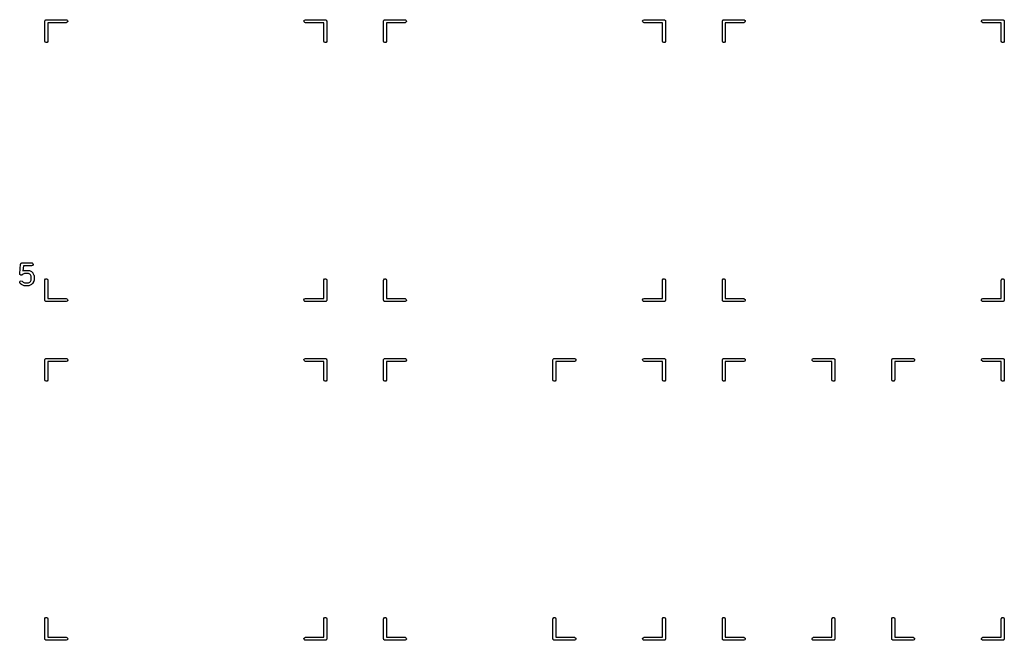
# Model space of a CAD drawing. Extents: x 2.98 to 10.9, y -3.21 to -0.64.
# Tile 3 of 8: x 4.94 to 6.89, y -3.21 to -1.98. Entities that reach past the tile are written whole.
import ezdxf

# ---------------------------------------------------------------- set-up
doc = ezdxf.new("R2010")
doc.units = 0
doc.header["$MEASUREMENT"] = 0
doc.layers.add('BLACK', color=7, linetype='CONTINUOUS')

msp = doc.modelspace()

# ---------------------------------------------------------------- linework, layer by layer
at = {"layer": 'BLACK', "linetype": 'CONTINUOUS'}
for p, q in [((4.99212, -1.98327), (4.99219, -1.98288)), ((4.99212, -2.02264), (4.99212, -1.98327)), ((4.99217, -1.98275), (4.99223, -1.98264)), ((4.99219, -1.98288), (4.99217, -1.98275)), ((4.99223, -1.98264), (4.9923, -1.98226)), ((4.9923, -1.98226), (4.99279, -1.98167)), ((4.99279, -1.98167), (4.99318, -1.981)), ((4.99318, -1.981), (4.99343, -1.98091)), ((4.99343, -1.98091), (4.9936, -1.98071)), ((4.9936, -1.98071), (4.99436, -1.98058)), ((4.99436, -1.98058), (4.99508, -1.98031)), ((4.99508, -1.98031), (5.03445, -1.98031)), ((5.03445, -1.98031), (5.03546, -1.98049)), ((5.03546, -1.98049), (5.037, -1.98179)), ((5.03735, -1.98378), (5.03634, -1.98553)), ((5.037, -1.98179), (5.03735, -1.98378)), ((5.50398, -1.98275), (5.50499, -1.981)), ((5.50433, -1.98474), (5.50398, -1.98275)), ((5.50499, -1.981), (5.50689, -1.98031)), ((5.50689, -1.98031), (5.54626, -1.98031)), ((5.54626, -1.98031), (5.54664, -1.98038)), ((5.54664, -1.98038), (5.54677, -1.98036)), ((5.54677, -1.98036), (5.54688, -1.98042)), ((5.54688, -1.98042), (5.54727, -1.98049)), ((5.54727, -1.98049), (5.54785, -1.98099)), ((5.54785, -1.98099), (5.54852, -1.98137)), ((5.54852, -1.98137), (5.54861, -1.98162)), ((5.54861, -1.98162), (5.54881, -1.98179)), ((5.54881, -1.98179), (5.54895, -1.98255)), ((5.54895, -1.98255), (5.54921, -1.98327)), ((5.54921, -1.98327), (5.54921, -2.02264)), ((5.66141, -1.98327), (5.66148, -1.98288)), ((5.66141, -2.02264), (5.66141, -1.98327)), ((5.66146, -1.98275), (5.66152, -1.98264)), ((5.66148, -1.98288), (5.66146, -1.98275)), ((5.66152, -1.98264), (5.66159, -1.98226)), ((5.66159, -1.98226), (5.66209, -1.98167)), ((5.66209, -1.98167), (5.66247, -1.981)), ((5.66247, -1.981), (5.66272, -1.98091)), ((5.66272, -1.98091), (5.66289, -1.98071)), ((5.66289, -1.98071), (5.66365, -1.98058)), ((5.66365, -1.98058), (5.66437, -1.98031)), ((5.66437, -1.98031), (5.70374, -1.98031)), ((5.70374, -1.98031), (5.70475, -1.98049)), ((5.70475, -1.98049), (5.70629, -1.98179)), ((5.70665, -1.98378), (5.70564, -1.98553)), ((5.70629, -1.98179), (5.70665, -1.98378)), ((6.17327, -1.98275), (6.17428, -1.981)), ((6.17362, -1.98474), (6.17327, -1.98275)), ((6.17428, -1.981), (6.17618, -1.98031)), ((6.17618, -1.98031), (6.21555, -1.98031)), ((6.21555, -1.98031), (6.21593, -1.98038)), ((6.21593, -1.98038), (6.21606, -1.98036)), ((6.21606, -1.98036), (6.21617, -1.98042)), ((6.21617, -1.98042), (6.21656, -1.98049)), ((6.21656, -1.98049), (6.21715, -1.98099)), ((6.21715, -1.98099), (6.21781, -1.98137)), ((6.21781, -1.98137), (6.2179, -1.98162)), ((6.2179, -1.98162), (6.21811, -1.98179)), ((6.21811, -1.98179), (6.21824, -1.98255)), ((6.21824, -1.98255), (6.2185, -1.98327)), ((6.2185, -1.98327), (6.2185, -2.02264)), ((6.33071, -1.98327), (6.33077, -1.98288)), ((6.33071, -2.02264), (6.33071, -1.98327)), ((6.33075, -1.98275), (6.33082, -1.98264)), ((6.33077, -1.98288), (6.33075, -1.98275)), ((6.33082, -1.98264), (6.33088, -1.98226)), ((6.33088, -1.98226), (6.33138, -1.98167)), ((6.33138, -1.98167), (6.33176, -1.981)), ((6.33176, -1.981), (6.33201, -1.98091)), ((6.33201, -1.98091), (6.33218, -1.98071)), ((6.33218, -1.98071), (6.33294, -1.98058)), ((6.33294, -1.98058), (6.33366, -1.98031)), ((6.33366, -1.98031), (6.37303, -1.98031)), ((6.37303, -1.98031), (6.37404, -1.98049)), ((6.37404, -1.98049), (6.37559, -1.98179)), ((6.37594, -1.98378), (6.37493, -1.98553)), ((6.37559, -1.98179), (6.37594, -1.98378)), ((6.84256, -1.98275), (6.84357, -1.981)), ((6.84291, -1.98474), (6.84256, -1.98275)), ((6.84357, -1.981), (6.84547, -1.98031)), ((6.84547, -1.98031), (6.88484, -1.98031)), ((6.88484, -1.98031), (6.88522, -1.98038)), ((6.88522, -1.98038), (6.88535, -1.98036)), ((6.88535, -1.98036), (6.88547, -1.98042)), ((6.88547, -1.98042), (6.88585, -1.98049)), ((6.88585, -1.98049), (6.88644, -1.98099)), ((6.88644, -1.98099), (6.8871, -1.98137)), ((6.8871, -1.98137), (6.88719, -1.98162)), ((6.88719, -1.98162), (6.8874, -1.98179)), ((6.8874, -1.98179), (6.88753, -1.98255)), ((6.88753, -1.98255), (6.88779, -1.98327)), ((6.88779, -1.98327), (6.88779, -2.02264)), ((5.03445, -1.98622), (4.99803, -1.98622)), ((4.99803, -1.98622), (4.99803, -2.02264)), ((5.03634, -1.98553), (5.03445, -1.98622)), ((5.50588, -1.98604), (5.50433, -1.98474)), ((5.50689, -1.98622), (5.50588, -1.98604)), ((5.5433, -1.98622), (5.50689, -1.98622)), ((5.5433, -2.02264), (5.5433, -1.98622)), ((5.70374, -1.98622), (5.66732, -1.98622)), ((5.66732, -1.98622), (5.66732, -2.02264)), ((5.70564, -1.98553), (5.70374, -1.98622)), ((6.17517, -1.98604), (6.17362, -1.98474)), ((6.17618, -1.98622), (6.17517, -1.98604)), ((6.2126, -1.98622), (6.17618, -1.98622)), ((6.2126, -2.02264), (6.2126, -1.98622)), ((6.37303, -1.98622), (6.33661, -1.98622)), ((6.33661, -1.98622), (6.33661, -2.02264)), ((6.37493, -1.98553), (6.37303, -1.98622)), ((6.84446, -1.98604), (6.84291, -1.98474)), ((6.84547, -1.98622), (6.84446, -1.98604)), ((6.88189, -1.98622), (6.84547, -1.98622)), ((6.88189, -2.02264), (6.88189, -1.98622)), ((4.99281, -2.02453), (4.99212, -2.02264)), ((4.99803, -2.02264), (4.99785, -2.02365)), ((5.544, -2.02453), (5.5433, -2.02264)), ((5.54921, -2.02264), (5.54903, -2.02365)), ((5.66211, -2.02453), (5.66141, -2.02264)), ((5.66732, -2.02264), (5.66714, -2.02365)), ((6.21329, -2.02453), (6.2126, -2.02264)), ((6.2185, -2.02264), (6.21832, -2.02365)), ((6.3314, -2.02453), (6.33071, -2.02264)), ((6.33661, -2.02264), (6.33643, -2.02365)), ((6.88258, -2.02453), (6.88189, -2.02264)), ((6.88779, -2.02264), (6.88761, -2.02365)), ((4.99456, -2.02554), (4.99281, -2.02453)), ((4.99655, -2.02519), (4.99456, -2.02554)), ((4.99785, -2.02365), (4.99655, -2.02519)), ((5.54574, -2.02554), (5.544, -2.02453)), ((5.54773, -2.02519), (5.54574, -2.02554)), ((5.54903, -2.02365), (5.54773, -2.02519)), ((5.66385, -2.02554), (5.66211, -2.02453)), ((5.66584, -2.02519), (5.66385, -2.02554)), ((5.66714, -2.02365), (5.66584, -2.02519)), ((6.21504, -2.02554), (6.21329, -2.02453)), ((6.21702, -2.02519), (6.21504, -2.02554)), ((6.21832, -2.02365), (6.21702, -2.02519)), ((6.33315, -2.02554), (6.3314, -2.02453)), ((6.33513, -2.02519), (6.33315, -2.02554)), ((6.33643, -2.02365), (6.33513, -2.02519)), ((6.88433, -2.02554), (6.88258, -2.02453)), ((6.88632, -2.02519), (6.88433, -2.02554)), ((6.88761, -2.02365), (6.88632, -2.02519)), ((4.94246, -2.48213), (4.94433, -2.46338)), ((4.94433, -2.46338), (4.94437, -2.46323)), ((4.94436, -2.46316), (4.94442, -2.46306)), ((4.94437, -2.46323), (4.94436, -2.46316)), ((4.94442, -2.46306), (4.94461, -2.46239)), ((4.94461, -2.46239), (4.94506, -2.46196)), ((4.94506, -2.46196), (4.94537, -2.46141)), ((4.94537, -2.46141), (4.94576, -2.46127)), ((4.94576, -2.46127), (4.94606, -2.46098)), ((4.94606, -2.46098), (4.94668, -2.46094)), ((4.94668, -2.46094), (4.94727, -2.46072)), ((4.94727, -2.46072), (4.96602, -2.46072)), ((4.94994, -2.46663), (4.94896, -2.4764)), ((4.96602, -2.46663), (4.94994, -2.46663)), ((4.96602, -2.46072), (4.96703, -2.4609)), ((4.96792, -2.46594), (4.96602, -2.46663)), ((4.96703, -2.4609), (4.96857, -2.4622)), ((4.96893, -2.46419), (4.96792, -2.46594)), ((4.96857, -2.4622), (4.96893, -2.46419)), ((4.94245, -2.48217), (4.94246, -2.48215)), ((4.94271, -2.48312), (4.94245, -2.48217)), ((4.94246, -2.48215), (4.94246, -2.48213)), ((4.94296, -2.48409), (4.94271, -2.48312)), ((4.94297, -2.4841), (4.94296, -2.48409)), ((4.94298, -2.48412), (4.94297, -2.4841)), ((4.94379, -2.48469), (4.94298, -2.48412)), ((4.9446, -2.48527), (4.94379, -2.48469)), ((4.94461, -2.48526), (4.9446, -2.48527)), ((4.94463, -2.48528), (4.94461, -2.48526)), ((4.94562, -2.48519), (4.94463, -2.48528)), ((4.94661, -2.48511), (4.94562, -2.48519)), ((4.94662, -2.4851), (4.94661, -2.48511)), ((4.94664, -2.4851), (4.94662, -2.4851)), ((4.94748, -2.48451), (4.94664, -2.4851)), ((4.94902, -2.48297), (4.94748, -2.48451)), ((4.94896, -2.4764), (4.9497, -2.47603)), ((4.95172, -2.48163), (4.94902, -2.48297)), ((4.9497, -2.47603), (4.95068, -2.47574)), ((4.95068, -2.47574), (4.95085, -2.47578)), ((4.95085, -2.47578), (4.95102, -2.47572)), ((4.95102, -2.47572), (4.96039, -2.47572)), ((4.9597, -2.48163), (4.95172, -2.48163)), ((4.96239, -2.48297), (4.9597, -2.48163)), ((4.96039, -2.47572), (4.9614, -2.4759)), ((4.9614, -2.4759), (4.96154, -2.47601)), ((4.96154, -2.47601), (4.96171, -2.47603)), ((4.96171, -2.47603), (4.96546, -2.47791)), ((4.96359, -2.48417), (4.96239, -2.48297)), ((4.96494, -2.48687), (4.96359, -2.48417)), ((4.96494, -2.49485), (4.96494, -2.48687)), ((4.96546, -2.47791), (4.96617, -2.47843)), ((4.96617, -2.47843), (4.96623, -2.47846)), ((4.96623, -2.47846), (4.96811, -2.48033)), ((4.96811, -2.48033), (4.96861, -2.48106)), ((4.96861, -2.48106), (4.96866, -2.4811)), ((4.96866, -2.4811), (4.97053, -2.48485)), ((4.97053, -2.48485), (4.97083, -2.48583)), ((4.97083, -2.48583), (4.97078, -2.48601)), ((4.97078, -2.48601), (4.97085, -2.48617)), ((4.97085, -2.48617), (4.97085, -2.49555)), ((4.94254, -2.49853), (4.9437, -2.49688)), ((4.94272, -2.50054), (4.94254, -2.49853)), ((4.94331, -2.50138), (4.94272, -2.50054)), ((4.94518, -2.50326), (4.94331, -2.50138)), ((4.9437, -2.49688), (4.94565, -2.49635)), ((4.94524, -2.50329), (4.94518, -2.50326)), ((4.94595, -2.50381), (4.94524, -2.50329)), ((4.94565, -2.49635), (4.94748, -2.49721)), ((4.9497, -2.50569), (4.94595, -2.50381)), ((4.94748, -2.49721), (4.94902, -2.49874)), ((4.94902, -2.49874), (4.95172, -2.50009)), ((4.94987, -2.50571), (4.9497, -2.50569)), ((4.95001, -2.50582), (4.94987, -2.50571)), ((4.95102, -2.506), (4.95001, -2.50582)), ((4.96039, -2.506), (4.95102, -2.506)), ((4.95172, -2.50009), (4.9597, -2.50009)), ((4.9597, -2.50009), (4.96239, -2.49874)), ((4.96056, -2.50594), (4.96039, -2.506)), ((4.96073, -2.50598), (4.96056, -2.50594)), ((4.96171, -2.50569), (4.96073, -2.50598)), ((4.96546, -2.50381), (4.96171, -2.50569)), ((4.96239, -2.49874), (4.96359, -2.49755)), ((4.96359, -2.49755), (4.96494, -2.49485)), ((4.96551, -2.50376), (4.96546, -2.50381)), ((4.96623, -2.50326), (4.96551, -2.50376)), ((4.96811, -2.50138), (4.96623, -2.50326)), ((4.96813, -2.50133), (4.96811, -2.50138)), ((4.96866, -2.50062), (4.96813, -2.50133)), ((4.97053, -2.49687), (4.96866, -2.50062)), ((4.97055, -2.49669), (4.97053, -2.49687)), ((4.97067, -2.49656), (4.97055, -2.49669)), ((4.97085, -2.49555), (4.97067, -2.49656)), ((4.99212, -2.49508), (4.9923, -2.49407)), ((4.99212, -2.53445), (4.99212, -2.49508)), ((4.9923, -2.49407), (4.9936, -2.49252)), ((4.9936, -2.49252), (4.99559, -2.49217)), ((4.99559, -2.49217), (4.99734, -2.49318)), ((4.99734, -2.49318), (4.99803, -2.49508)), ((4.99803, -2.49508), (4.99803, -2.5315)), ((5.5433, -2.49508), (5.54348, -2.49407)), ((5.5433, -2.5315), (5.5433, -2.49508)), ((5.54348, -2.49407), (5.54478, -2.49252)), ((5.54478, -2.49252), (5.54677, -2.49217)), ((5.54677, -2.49217), (5.54852, -2.49318)), ((5.54852, -2.49318), (5.54921, -2.49508)), ((5.54921, -2.49508), (5.54921, -2.53445)), ((5.66141, -2.49508), (5.66159, -2.49407)), ((5.66141, -2.53445), (5.66141, -2.49508)), ((5.66159, -2.49407), (5.66289, -2.49252)), ((5.66289, -2.49252), (5.66488, -2.49217)), ((5.66488, -2.49217), (5.66663, -2.49318)), ((5.66663, -2.49318), (5.66732, -2.49508)), ((5.66732, -2.49508), (5.66732, -2.5315)), ((6.2126, -2.49508), (6.21277, -2.49407)), ((6.2126, -2.5315), (6.2126, -2.49508)), ((6.21277, -2.49407), (6.21407, -2.49252)), ((6.21407, -2.49252), (6.21606, -2.49217)), ((6.21606, -2.49217), (6.21781, -2.49318)), ((6.21781, -2.49318), (6.2185, -2.49508)), ((6.2185, -2.49508), (6.2185, -2.53445)), ((6.33071, -2.49508), (6.33088, -2.49407)), ((6.33071, -2.53445), (6.33071, -2.49508)), ((6.33088, -2.49407), (6.33218, -2.49252)), ((6.33218, -2.49252), (6.33417, -2.49217)), ((6.33417, -2.49217), (6.33592, -2.49318)), ((6.33592, -2.49318), (6.33661, -2.49508)), ((6.33661, -2.49508), (6.33661, -2.5315)), ((6.88189, -2.49508), (6.88206, -2.49407)), ((6.88189, -2.5315), (6.88189, -2.49508)), ((6.88206, -2.49407), (6.88336, -2.49252)), ((6.88336, -2.49252), (6.88535, -2.49217)), ((6.88535, -2.49217), (6.8871, -2.49318)), ((6.8871, -2.49318), (6.88779, -2.49508)), ((6.88779, -2.49508), (6.88779, -2.53445)), ((4.99239, -2.53517), (4.99212, -2.53445)), ((4.99252, -2.53592), (4.99239, -2.53517)), ((4.99272, -2.5361), (4.99252, -2.53592)), ((4.99281, -2.53635), (4.99272, -2.5361)), ((4.99348, -2.53673), (4.99281, -2.53635)), ((4.99407, -2.53722), (4.99348, -2.53673)), ((4.99445, -2.53729), (4.99407, -2.53722)), ((4.99456, -2.53736), (4.99445, -2.53729)), ((4.99469, -2.53733), (4.99456, -2.53736)), ((4.99508, -2.5374), (4.99469, -2.53733)), ((5.03445, -2.5374), (4.99508, -2.5374)), ((4.99803, -2.5315), (5.03445, -2.5315)), ((5.03445, -2.5315), (5.03546, -2.53167)), ((5.03634, -2.53671), (5.03445, -2.5374)), ((5.03546, -2.53167), (5.037, -2.53297)), ((5.03735, -2.53496), (5.03634, -2.53671)), ((5.037, -2.53297), (5.03735, -2.53496)), ((5.50398, -2.53394), (5.50499, -2.53219)), ((5.50433, -2.53592), (5.50398, -2.53394)), ((5.50588, -2.53722), (5.50433, -2.53592)), ((5.50499, -2.53219), (5.50689, -2.5315)), ((5.50689, -2.5374), (5.50588, -2.53722)), ((5.50689, -2.5315), (5.5433, -2.5315)), ((5.54626, -2.5374), (5.50689, -2.5374)), ((5.54698, -2.53714), (5.54626, -2.5374)), ((5.54773, -2.537), (5.54698, -2.53714)), ((5.54791, -2.5368), (5.54773, -2.537)), ((5.54816, -2.53671), (5.54791, -2.5368)), ((5.54854, -2.53605), (5.54816, -2.53671)), ((5.54903, -2.53546), (5.54854, -2.53605)), ((5.5491, -2.53507), (5.54903, -2.53546)), ((5.54917, -2.53496), (5.5491, -2.53507)), ((5.54921, -2.53445), (5.54914, -2.53483)), ((5.54914, -2.53483), (5.54917, -2.53496)), ((5.66168, -2.53517), (5.66141, -2.53445)), ((5.66181, -2.53592), (5.66168, -2.53517)), ((5.66201, -2.5361), (5.66181, -2.53592)), ((5.66211, -2.53635), (5.66201, -2.5361)), ((5.66277, -2.53673), (5.66211, -2.53635)), ((5.66336, -2.53722), (5.66277, -2.53673)), ((5.66374, -2.53729), (5.66336, -2.53722)), ((5.66385, -2.53736), (5.66374, -2.53729)), ((5.66398, -2.53733), (5.66385, -2.53736)), ((5.66437, -2.5374), (5.66398, -2.53733)), ((5.70374, -2.5374), (5.66437, -2.5374)), ((5.66732, -2.5315), (5.70374, -2.5315)), ((5.70374, -2.5315), (5.70475, -2.53167)), ((5.70564, -2.53671), (5.70374, -2.5374)), ((5.70475, -2.53167), (5.70629, -2.53297)), ((5.70665, -2.53496), (5.70564, -2.53671)), ((5.70629, -2.53297), (5.70665, -2.53496)), ((6.17327, -2.53394), (6.17428, -2.53219)), ((6.17362, -2.53592), (6.17327, -2.53394)), ((6.17517, -2.53722), (6.17362, -2.53592)), ((6.17428, -2.53219), (6.17618, -2.5315)), ((6.17618, -2.5374), (6.17517, -2.53722)), ((6.17618, -2.5315), (6.2126, -2.5315)), ((6.21555, -2.5374), (6.17618, -2.5374)), ((6.21627, -2.53714), (6.21555, -2.5374)), ((6.21702, -2.537), (6.21627, -2.53714)), ((6.2172, -2.5368), (6.21702, -2.537)), ((6.21745, -2.53671), (6.2172, -2.5368)), ((6.21783, -2.53605), (6.21745, -2.53671)), ((6.21832, -2.53546), (6.21783, -2.53605)), ((6.21839, -2.53507), (6.21832, -2.53546)), ((6.21846, -2.53496), (6.21839, -2.53507)), ((6.2185, -2.53445), (6.21843, -2.53483)), ((6.21843, -2.53483), (6.21846, -2.53496)), ((6.33097, -2.53517), (6.33071, -2.53445)), ((6.3311, -2.53592), (6.33097, -2.53517)), ((6.33131, -2.5361), (6.3311, -2.53592)), ((6.3314, -2.53635), (6.33131, -2.5361)), ((6.33206, -2.53673), (6.3314, -2.53635)), ((6.33265, -2.53722), (6.33206, -2.53673)), ((6.33303, -2.53729), (6.33265, -2.53722)), ((6.33315, -2.53736), (6.33303, -2.53729)), ((6.33327, -2.53733), (6.33315, -2.53736)), ((6.33366, -2.5374), (6.33327, -2.53733)), ((6.37303, -2.5374), (6.33366, -2.5374)), ((6.33661, -2.5315), (6.37303, -2.5315)), ((6.37303, -2.5315), (6.37404, -2.53167)), ((6.37493, -2.53671), (6.37303, -2.5374)), ((6.37404, -2.53167), (6.37559, -2.53297)), ((6.37594, -2.53496), (6.37493, -2.53671)), ((6.37559, -2.53297), (6.37594, -2.53496)), ((6.84256, -2.53394), (6.84357, -2.53219)), ((6.84291, -2.53592), (6.84256, -2.53394)), ((6.84446, -2.53722), (6.84291, -2.53592)), ((6.84357, -2.53219), (6.84547, -2.5315)), ((6.84547, -2.5374), (6.84446, -2.53722)), ((6.84547, -2.5315), (6.88189, -2.5315)), ((6.88484, -2.5374), (6.84547, -2.5374)), ((6.88556, -2.53714), (6.88484, -2.5374)), ((6.88632, -2.537), (6.88556, -2.53714)), ((6.88649, -2.5368), (6.88632, -2.537)), ((6.88674, -2.53671), (6.88649, -2.5368)), ((6.88712, -2.53605), (6.88674, -2.53671)), ((6.88761, -2.53546), (6.88712, -2.53605)), ((6.88768, -2.53507), (6.88761, -2.53546)), ((6.88775, -2.53496), (6.88768, -2.53507)), ((6.88779, -2.53445), (6.88772, -2.53483)), ((6.88772, -2.53483), (6.88775, -2.53496)), ((4.99212, -2.65256), (4.99219, -2.65217)), ((4.99212, -2.69193), (4.99212, -2.65256)), ((4.99217, -2.65204), (4.99223, -2.65193)), ((4.99219, -2.65217), (4.99217, -2.65204)), ((4.99223, -2.65193), (4.9923, -2.65155)), ((4.9923, -2.65155), (4.99279, -2.65096)), ((4.99279, -2.65096), (4.99318, -2.6503)), ((4.99318, -2.6503), (4.99343, -2.6502)), ((4.99343, -2.6502), (4.9936, -2.65)), ((4.9936, -2.65), (4.99436, -2.64987)), ((4.99436, -2.64987), (4.99508, -2.6496)), ((4.99508, -2.6496), (5.03445, -2.6496)), ((5.03445, -2.65551), (4.99803, -2.65551)), ((4.99803, -2.65551), (4.99803, -2.69193)), ((5.03445, -2.6496), (5.03546, -2.64978)), ((5.03634, -2.65482), (5.03445, -2.65551)), ((5.03546, -2.64978), (5.037, -2.65108)), ((5.03735, -2.65307), (5.03634, -2.65482)), ((5.037, -2.65108), (5.03735, -2.65307)), ((5.50398, -2.65204), (5.50499, -2.6503)), ((5.50433, -2.65403), (5.50398, -2.65204)), ((5.50588, -2.65533), (5.50433, -2.65403)), ((5.50499, -2.6503), (5.50689, -2.6496)), ((5.50689, -2.65551), (5.50588, -2.65533)), ((5.50689, -2.6496), (5.54626, -2.6496)), ((5.5433, -2.65551), (5.50689, -2.65551)), ((5.5433, -2.69193), (5.5433, -2.65551)), ((5.54626, -2.6496), (5.54664, -2.64967)), ((5.54664, -2.64967), (5.54677, -2.64965)), ((5.54677, -2.64965), (5.54688, -2.64972)), ((5.54688, -2.64972), (5.54727, -2.64978)), ((5.54727, -2.64978), (5.54785, -2.65028)), ((5.54785, -2.65028), (5.54852, -2.65066)), ((5.54852, -2.65066), (5.54861, -2.65091)), ((5.54861, -2.65091), (5.54881, -2.65108)), ((5.54881, -2.65108), (5.54895, -2.65184)), ((5.54895, -2.65184), (5.54921, -2.65256)), ((5.54921, -2.65256), (5.54921, -2.69193)), ((5.66141, -2.65256), (5.66148, -2.65217)), ((5.66141, -2.69193), (5.66141, -2.65256)), ((5.66146, -2.65204), (5.66152, -2.65193)), ((5.66148, -2.65217), (5.66146, -2.65204)), ((5.66152, -2.65193), (5.66159, -2.65155)), ((5.66159, -2.65155), (5.66209, -2.65096)), ((5.66209, -2.65096), (5.66247, -2.6503)), ((5.66247, -2.6503), (5.66272, -2.6502)), ((5.66272, -2.6502), (5.66289, -2.65)), ((5.66289, -2.65), (5.66365, -2.64987)), ((5.66365, -2.64987), (5.66437, -2.6496)), ((5.66437, -2.6496), (5.70374, -2.6496)), ((5.70374, -2.65551), (5.66732, -2.65551)), ((5.66732, -2.65551), (5.66732, -2.69193)), ((5.70374, -2.6496), (5.70475, -2.64978)), ((5.70564, -2.65482), (5.70374, -2.65551)), ((5.70475, -2.64978), (5.70629, -2.65108)), ((5.70665, -2.65307), (5.70564, -2.65482)), ((5.70629, -2.65108), (5.70665, -2.65307)), ((5.99606, -2.65256), (5.99613, -2.65217)), ((5.99606, -2.69193), (5.99606, -2.65256)), ((5.9961, -2.65204), (5.99617, -2.65193)), ((5.99613, -2.65217), (5.9961, -2.65204)), ((5.99617, -2.65193), (5.99624, -2.65155)), ((5.99624, -2.65155), (5.99673, -2.65096)), ((5.99673, -2.65096), (5.99711, -2.6503)), ((5.99711, -2.6503), (5.99737, -2.6502)), ((5.99737, -2.6502), (5.99754, -2.65)), ((5.99754, -2.65), (5.99829, -2.64987)), ((5.99829, -2.64987), (5.99901, -2.6496)), ((5.99901, -2.6496), (6.03838, -2.6496)), ((6.03838, -2.65551), (6.00197, -2.65551)), ((6.00197, -2.65551), (6.00197, -2.69193)), ((6.03838, -2.6496), (6.03939, -2.64978)), ((6.04028, -2.65482), (6.03838, -2.65551)), ((6.03939, -2.64978), (6.04094, -2.65108)), ((6.04129, -2.65307), (6.04028, -2.65482)), ((6.04094, -2.65108), (6.04129, -2.65307)), ((6.17327, -2.65204), (6.17428, -2.6503)), ((6.17362, -2.65403), (6.17327, -2.65204)), ((6.17517, -2.65533), (6.17362, -2.65403)), ((6.17428, -2.6503), (6.17618, -2.6496)), ((6.17618, -2.65551), (6.17517, -2.65533)), ((6.17618, -2.6496), (6.21555, -2.6496)), ((6.2126, -2.65551), (6.17618, -2.65551)), ((6.2126, -2.69193), (6.2126, -2.65551)), ((6.21555, -2.6496), (6.21593, -2.64967)), ((6.21593, -2.64967), (6.21606, -2.64965)), ((6.21606, -2.64965), (6.21617, -2.64972)), ((6.21617, -2.64972), (6.21656, -2.64978)), ((6.21656, -2.64978), (6.21715, -2.65028)), ((6.21715, -2.65028), (6.21781, -2.65066)), ((6.21781, -2.65066), (6.2179, -2.65091)), ((6.2179, -2.65091), (6.21811, -2.65108)), ((6.21811, -2.65108), (6.21824, -2.65184)), ((6.21824, -2.65184), (6.2185, -2.65256)), ((6.2185, -2.65256), (6.2185, -2.69193)), ((6.33071, -2.65256), (6.33077, -2.65217)), ((6.33071, -2.69193), (6.33071, -2.65256)), ((6.33075, -2.65204), (6.33082, -2.65193)), ((6.33077, -2.65217), (6.33075, -2.65204)), ((6.33082, -2.65193), (6.33088, -2.65155)), ((6.33088, -2.65155), (6.33138, -2.65096)), ((6.33138, -2.65096), (6.33176, -2.6503)), ((6.33176, -2.6503), (6.33201, -2.6502)), ((6.33201, -2.6502), (6.33218, -2.65)), ((6.33218, -2.65), (6.33294, -2.64987)), ((6.33294, -2.64987), (6.33366, -2.6496)), ((6.33366, -2.6496), (6.37303, -2.6496)), ((6.37303, -2.65551), (6.33661, -2.65551)), ((6.33661, -2.65551), (6.33661, -2.69193)), ((6.37303, -2.6496), (6.37404, -2.64978)), ((6.37493, -2.65482), (6.37303, -2.65551)), ((6.37404, -2.64978), (6.37559, -2.65108)), ((6.37594, -2.65307), (6.37493, -2.65482)), ((6.37559, -2.65108), (6.37594, -2.65307)), ((6.50792, -2.65204), (6.50893, -2.6503)), ((6.50827, -2.65403), (6.50792, -2.65204)), ((6.50981, -2.65533), (6.50827, -2.65403)), ((6.50893, -2.6503), (6.51082, -2.6496)), ((6.51082, -2.65551), (6.50981, -2.65533)), ((6.51082, -2.6496), (6.55019, -2.6496)), ((6.54724, -2.65551), (6.51082, -2.65551)), ((6.54724, -2.69193), (6.54724, -2.65551)), ((6.55019, -2.6496), (6.55058, -2.64967)), ((6.55058, -2.64967), (6.55071, -2.64965)), ((6.55071, -2.64965), (6.55082, -2.64972)), ((6.55082, -2.64972), (6.5512, -2.64978)), ((6.5512, -2.64978), (6.55179, -2.65028)), ((6.55179, -2.65028), (6.55246, -2.65066)), ((6.55246, -2.65066), (6.55255, -2.65091)), ((6.55255, -2.65091), (6.55275, -2.65108)), ((6.55275, -2.65108), (6.55288, -2.65184)), ((6.55288, -2.65184), (6.55315, -2.65256)), ((6.55315, -2.65256), (6.55315, -2.69193)), ((6.66535, -2.65256), (6.66542, -2.65217)), ((6.66535, -2.69193), (6.66535, -2.65256)), ((6.6654, -2.65204), (6.66546, -2.65193)), ((6.66542, -2.65217), (6.6654, -2.65204)), ((6.66546, -2.65193), (6.66553, -2.65155)), ((6.66553, -2.65155), (6.66602, -2.65096)), ((6.66602, -2.65096), (6.66641, -2.6503)), ((6.66641, -2.6503), (6.66666, -2.6502)), ((6.66666, -2.6502), (6.66683, -2.65)), ((6.66683, -2.65), (6.66758, -2.64987)), ((6.66758, -2.64987), (6.6683, -2.6496)), ((6.6683, -2.6496), (6.70767, -2.6496)), ((6.70767, -2.65551), (6.67126, -2.65551)), ((6.67126, -2.65551), (6.67126, -2.69193)), ((6.70767, -2.6496), (6.70868, -2.64978)), ((6.70957, -2.65482), (6.70767, -2.65551)), ((6.70868, -2.64978), (6.71023, -2.65108)), ((6.71058, -2.65307), (6.70957, -2.65482)), ((6.71023, -2.65108), (6.71058, -2.65307)), ((6.84256, -2.65204), (6.84357, -2.6503)), ((6.84291, -2.65403), (6.84256, -2.65204)), ((6.84446, -2.65533), (6.84291, -2.65403)), ((6.84357, -2.6503), (6.84547, -2.6496)), ((6.84547, -2.65551), (6.84446, -2.65533)), ((6.84547, -2.6496), (6.88484, -2.6496)), ((6.88189, -2.65551), (6.84547, -2.65551)), ((6.88189, -2.69193), (6.88189, -2.65551)), ((6.88484, -2.6496), (6.88522, -2.64967)), ((6.88522, -2.64967), (6.88535, -2.64965)), ((6.88535, -2.64965), (6.88547, -2.64972)), ((6.88547, -2.64972), (6.88585, -2.64978)), ((6.88585, -2.64978), (6.88644, -2.65028)), ((6.88644, -2.65028), (6.8871, -2.65066)), ((6.8871, -2.65066), (6.88719, -2.65091)), ((6.88719, -2.65091), (6.8874, -2.65108)), ((6.8874, -2.65108), (6.88753, -2.65184)), ((6.88753, -2.65184), (6.88779, -2.65256)), ((6.88779, -2.65256), (6.88779, -2.69193)), ((4.99281, -2.69383), (4.99212, -2.69193)), ((4.99456, -2.69484), (4.99281, -2.69383)), ((4.99655, -2.69448), (4.99456, -2.69484)), ((4.99785, -2.69294), (4.99655, -2.69448)), ((4.99803, -2.69193), (4.99785, -2.69294)), ((5.544, -2.69383), (5.5433, -2.69193)), ((5.54574, -2.69484), (5.544, -2.69383)), ((5.54773, -2.69448), (5.54574, -2.69484)), ((5.54903, -2.69294), (5.54773, -2.69448)), ((5.54921, -2.69193), (5.54903, -2.69294)), ((5.66211, -2.69383), (5.66141, -2.69193)), ((5.66385, -2.69484), (5.66211, -2.69383)), ((5.66584, -2.69448), (5.66385, -2.69484)), ((5.66714, -2.69294), (5.66584, -2.69448)), ((5.66732, -2.69193), (5.66714, -2.69294)), ((5.99675, -2.69383), (5.99606, -2.69193)), ((5.9985, -2.69484), (5.99675, -2.69383)), ((6.00049, -2.69448), (5.9985, -2.69484)), ((6.00179, -2.69294), (6.00049, -2.69448)), ((6.00197, -2.69193), (6.00179, -2.69294)), ((6.21329, -2.69383), (6.2126, -2.69193)), ((6.21504, -2.69484), (6.21329, -2.69383)), ((6.21702, -2.69448), (6.21504, -2.69484)), ((6.21832, -2.69294), (6.21702, -2.69448)), ((6.2185, -2.69193), (6.21832, -2.69294)), ((6.3314, -2.69383), (6.33071, -2.69193)), ((6.33315, -2.69484), (6.3314, -2.69383)), ((6.33513, -2.69448), (6.33315, -2.69484)), ((6.33643, -2.69294), (6.33513, -2.69448)), ((6.33661, -2.69193), (6.33643, -2.69294)), ((6.54793, -2.69383), (6.54724, -2.69193)), ((6.54968, -2.69484), (6.54793, -2.69383)), ((6.55167, -2.69448), (6.54968, -2.69484)), ((6.55297, -2.69294), (6.55167, -2.69448)), ((6.55315, -2.69193), (6.55297, -2.69294)), ((6.66604, -2.69383), (6.66535, -2.69193)), ((6.66779, -2.69484), (6.66604, -2.69383)), ((6.66978, -2.69448), (6.66779, -2.69484)), ((6.67108, -2.69294), (6.66978, -2.69448)), ((6.67126, -2.69193), (6.67108, -2.69294)), ((6.88258, -2.69383), (6.88189, -2.69193)), ((6.88433, -2.69484), (6.88258, -2.69383)), ((6.88632, -2.69448), (6.88433, -2.69484)), ((6.88761, -2.69294), (6.88632, -2.69448)), ((6.88779, -2.69193), (6.88761, -2.69294)), ((4.99212, -3.16437), (4.9923, -3.16336)), ((4.99212, -3.20374), (4.99212, -3.16437)), ((4.9923, -3.16336), (4.9936, -3.16181)), ((4.9936, -3.16181), (4.99559, -3.16146)), ((4.99559, -3.16146), (4.99734, -3.16247)), ((4.99734, -3.16247), (4.99803, -3.16437)), ((4.99803, -3.16437), (4.99803, -3.20079)), ((5.5433, -3.16437), (5.54348, -3.16336)), ((5.5433, -3.20079), (5.5433, -3.16437)), ((5.54348, -3.16336), (5.54478, -3.16181)), ((5.54478, -3.16181), (5.54677, -3.16146)), ((5.54677, -3.16146), (5.54852, -3.16247)), ((5.54852, -3.16247), (5.54921, -3.16437)), ((5.54921, -3.16437), (5.54921, -3.20374)), ((5.66141, -3.16437), (5.66159, -3.16336)), ((5.66141, -3.20374), (5.66141, -3.16437)), ((5.66159, -3.16336), (5.66289, -3.16181)), ((5.66289, -3.16181), (5.66488, -3.16146)), ((5.66488, -3.16146), (5.66663, -3.16247)), ((5.66663, -3.16247), (5.66732, -3.16437)), ((5.66732, -3.16437), (5.66732, -3.20079)), ((5.99606, -3.16437), (5.99624, -3.16336)), ((5.99606, -3.20374), (5.99606, -3.16437)), ((5.99624, -3.16336), (5.99754, -3.16181)), ((5.99754, -3.16181), (5.99953, -3.16146)), ((5.99953, -3.16146), (6.00127, -3.16247)), ((6.00127, -3.16247), (6.00197, -3.16437)), ((6.00197, -3.16437), (6.00197, -3.20079)), ((6.2126, -3.16437), (6.21277, -3.16336)), ((6.2126, -3.20079), (6.2126, -3.16437)), ((6.21277, -3.16336), (6.21407, -3.16181)), ((6.21407, -3.16181), (6.21606, -3.16146)), ((6.21606, -3.16146), (6.21781, -3.16247)), ((6.21781, -3.16247), (6.2185, -3.16437)), ((6.2185, -3.16437), (6.2185, -3.20374)), ((6.33071, -3.16437), (6.33088, -3.16336)), ((6.33071, -3.20374), (6.33071, -3.16437)), ((6.33088, -3.16336), (6.33218, -3.16181)), ((6.33218, -3.16181), (6.33417, -3.16146)), ((6.33417, -3.16146), (6.33592, -3.16247)), ((6.33592, -3.16247), (6.33661, -3.16437)), ((6.33661, -3.16437), (6.33661, -3.20079)), ((6.54724, -3.16437), (6.54742, -3.16336)), ((6.54724, -3.20079), (6.54724, -3.16437)), ((6.54742, -3.16336), (6.54872, -3.16181)), ((6.54872, -3.16181), (6.55071, -3.16146)), ((6.55071, -3.16146), (6.55246, -3.16247)), ((6.55246, -3.16247), (6.55315, -3.16437)), ((6.55315, -3.16437), (6.55315, -3.20374)), ((6.66535, -3.16437), (6.66553, -3.16336)), ((6.66535, -3.20374), (6.66535, -3.16437)), ((6.66553, -3.16336), (6.66683, -3.16181)), ((6.66683, -3.16181), (6.66882, -3.16146)), ((6.66882, -3.16146), (6.67057, -3.16247)), ((6.67057, -3.16247), (6.67126, -3.16437)), ((6.67126, -3.16437), (6.67126, -3.20079)), ((6.88189, -3.16437), (6.88206, -3.16336)), ((6.88189, -3.20079), (6.88189, -3.16437)), ((6.88206, -3.16336), (6.88336, -3.16181)), ((6.88336, -3.16181), (6.88535, -3.16146)), ((6.88535, -3.16146), (6.8871, -3.16247)), ((6.8871, -3.16247), (6.88779, -3.16437)), ((6.88779, -3.16437), (6.88779, -3.20374)), ((4.99239, -3.20446), (4.99212, -3.20374)), ((4.99252, -3.20522), (4.99239, -3.20446)), ((4.99272, -3.20539), (4.99252, -3.20522)), ((4.99281, -3.20564), (4.99272, -3.20539)), ((4.99348, -3.20602), (4.99281, -3.20564)), ((4.99407, -3.20651), (4.99348, -3.20602)), ((4.99445, -3.20658), (4.99407, -3.20651)), ((4.99456, -3.20665), (4.99445, -3.20658)), ((4.99469, -3.20662), (4.99456, -3.20665)), ((4.99508, -3.20669), (4.99469, -3.20662)), ((5.03445, -3.20669), (4.99508, -3.20669)), ((4.99803, -3.20079), (5.03445, -3.20079)), ((5.03445, -3.20079), (5.03546, -3.20096)), ((5.03634, -3.206), (5.03445, -3.20669)), ((5.03546, -3.20096), (5.037, -3.20226)), ((5.03735, -3.20425), (5.03634, -3.206)), ((5.037, -3.20226), (5.03735, -3.20425)), ((5.50398, -3.20323), (5.50499, -3.20148)), ((5.50433, -3.20522), (5.50398, -3.20323)), ((5.50588, -3.20651), (5.50433, -3.20522)), ((5.50499, -3.20148), (5.50689, -3.20079)), ((5.50689, -3.20669), (5.50588, -3.20651)), ((5.50689, -3.20079), (5.5433, -3.20079)), ((5.54626, -3.20669), (5.50689, -3.20669)), ((5.54698, -3.20643), (5.54626, -3.20669)), ((5.54773, -3.2063), (5.54698, -3.20643)), ((5.54791, -3.20609), (5.54773, -3.2063)), ((5.54816, -3.206), (5.54791, -3.20609)), ((5.54854, -3.20534), (5.54816, -3.206)), ((5.54903, -3.20475), (5.54854, -3.20534)), ((5.5491, -3.20437), (5.54903, -3.20475)), ((5.54917, -3.20425), (5.5491, -3.20437)), ((5.54921, -3.20374), (5.54914, -3.20412)), ((5.54914, -3.20412), (5.54917, -3.20425)), ((5.66168, -3.20446), (5.66141, -3.20374)), ((5.66181, -3.20522), (5.66168, -3.20446)), ((5.66201, -3.20539), (5.66181, -3.20522)), ((5.66211, -3.20564), (5.66201, -3.20539)), ((5.66277, -3.20602), (5.66211, -3.20564)), ((5.66336, -3.20651), (5.66277, -3.20602)), ((5.66374, -3.20658), (5.66336, -3.20651)), ((5.66385, -3.20665), (5.66374, -3.20658)), ((5.66398, -3.20662), (5.66385, -3.20665)), ((5.66437, -3.20669), (5.66398, -3.20662)), ((5.70374, -3.20669), (5.66437, -3.20669)), ((5.66732, -3.20079), (5.70374, -3.20079)), ((5.70374, -3.20079), (5.70475, -3.20096)), ((5.70564, -3.206), (5.70374, -3.20669)), ((5.70475, -3.20096), (5.70629, -3.20226)), ((5.70665, -3.20425), (5.70564, -3.206)), ((5.70629, -3.20226), (5.70665, -3.20425)), ((5.99632, -3.20446), (5.99606, -3.20374)), ((5.99646, -3.20522), (5.99632, -3.20446)), ((5.99666, -3.20539), (5.99646, -3.20522)), ((5.99675, -3.20564), (5.99666, -3.20539)), ((5.99742, -3.20602), (5.99675, -3.20564)), ((5.998, -3.20651), (5.99742, -3.20602)), ((5.99839, -3.20658), (5.998, -3.20651)), ((5.9985, -3.20665), (5.99839, -3.20658)), ((5.99863, -3.20662), (5.9985, -3.20665)), ((5.99901, -3.20669), (5.99863, -3.20662)), ((6.03838, -3.20669), (5.99901, -3.20669)), ((6.00197, -3.20079), (6.03838, -3.20079)), ((6.03838, -3.20079), (6.03939, -3.20096)), ((6.04028, -3.206), (6.03838, -3.20669)), ((6.03939, -3.20096), (6.04094, -3.20226)), ((6.04129, -3.20425), (6.04028, -3.206)), ((6.04094, -3.20226), (6.04129, -3.20425)), ((6.17327, -3.20323), (6.17428, -3.20148)), ((6.17362, -3.20522), (6.17327, -3.20323)), ((6.17517, -3.20651), (6.17362, -3.20522)), ((6.17428, -3.20148), (6.17618, -3.20079)), ((6.17618, -3.20669), (6.17517, -3.20651)), ((6.17618, -3.20079), (6.2126, -3.20079)), ((6.21555, -3.20669), (6.17618, -3.20669)), ((6.21627, -3.20643), (6.21555, -3.20669)), ((6.21702, -3.2063), (6.21627, -3.20643)), ((6.2172, -3.20609), (6.21702, -3.2063)), ((6.21745, -3.206), (6.2172, -3.20609)), ((6.21783, -3.20534), (6.21745, -3.206)), ((6.21832, -3.20475), (6.21783, -3.20534)), ((6.21839, -3.20437), (6.21832, -3.20475)), ((6.21846, -3.20425), (6.21839, -3.20437)), ((6.2185, -3.20374), (6.21843, -3.20412)), ((6.21843, -3.20412), (6.21846, -3.20425)), ((6.33097, -3.20446), (6.33071, -3.20374)), ((6.3311, -3.20522), (6.33097, -3.20446)), ((6.33131, -3.20539), (6.3311, -3.20522)), ((6.3314, -3.20564), (6.33131, -3.20539)), ((6.33206, -3.20602), (6.3314, -3.20564)), ((6.33265, -3.20651), (6.33206, -3.20602)), ((6.33303, -3.20658), (6.33265, -3.20651)), ((6.33315, -3.20665), (6.33303, -3.20658)), ((6.33327, -3.20662), (6.33315, -3.20665)), ((6.33366, -3.20669), (6.33327, -3.20662)), ((6.37303, -3.20669), (6.33366, -3.20669)), ((6.33661, -3.20079), (6.37303, -3.20079)), ((6.37303, -3.20079), (6.37404, -3.20096)), ((6.37493, -3.206), (6.37303, -3.20669)), ((6.37404, -3.20096), (6.37559, -3.20226)), ((6.37594, -3.20425), (6.37493, -3.206)), ((6.37559, -3.20226), (6.37594, -3.20425)), ((6.50792, -3.20323), (6.50893, -3.20148)), ((6.50827, -3.20522), (6.50792, -3.20323)), ((6.50981, -3.20651), (6.50827, -3.20522)), ((6.50893, -3.20148), (6.51082, -3.20079)), ((6.51082, -3.20669), (6.50981, -3.20651)), ((6.51082, -3.20079), (6.54724, -3.20079)), ((6.55019, -3.20669), (6.51082, -3.20669)), ((6.55091, -3.20643), (6.55019, -3.20669)), ((6.55167, -3.2063), (6.55091, -3.20643)), ((6.55184, -3.20609), (6.55167, -3.2063)), ((6.55209, -3.206), (6.55184, -3.20609)), ((6.55248, -3.20534), (6.55209, -3.206)), ((6.55297, -3.20475), (6.55248, -3.20534)), ((6.55304, -3.20437), (6.55297, -3.20475)), ((6.5531, -3.20425), (6.55304, -3.20437)), ((6.55315, -3.20374), (6.55308, -3.20412)), ((6.55308, -3.20412), (6.5531, -3.20425)), ((6.66561, -3.20446), (6.66535, -3.20374)), ((6.66575, -3.20522), (6.66561, -3.20446)), ((6.66595, -3.20539), (6.66575, -3.20522)), ((6.66604, -3.20564), (6.66595, -3.20539)), ((6.66671, -3.20602), (6.66604, -3.20564)), ((6.66729, -3.20651), (6.66671, -3.20602)), ((6.66768, -3.20658), (6.66729, -3.20651)), ((6.66779, -3.20665), (6.66768, -3.20658)), ((6.66792, -3.20662), (6.66779, -3.20665)), ((6.6683, -3.20669), (6.66792, -3.20662)), ((6.70767, -3.20669), (6.6683, -3.20669)), ((6.67126, -3.20079), (6.70767, -3.20079)), ((6.70767, -3.20079), (6.70868, -3.20096)), ((6.70957, -3.206), (6.70767, -3.20669)), ((6.70868, -3.20096), (6.71023, -3.20226)), ((6.71058, -3.20425), (6.70957, -3.206)), ((6.71023, -3.20226), (6.71058, -3.20425)), ((6.84256, -3.20323), (6.84357, -3.20148)), ((6.84291, -3.20522), (6.84256, -3.20323)), ((6.84446, -3.20651), (6.84291, -3.20522)), ((6.84357, -3.20148), (6.84547, -3.20079)), ((6.84547, -3.20669), (6.84446, -3.20651)), ((6.84547, -3.20079), (6.88189, -3.20079)), ((6.88484, -3.20669), (6.84547, -3.20669)), ((6.88556, -3.20643), (6.88484, -3.20669)), ((6.88632, -3.2063), (6.88556, -3.20643)), ((6.88649, -3.20609), (6.88632, -3.2063)), ((6.88674, -3.206), (6.88649, -3.20609)), ((6.88712, -3.20534), (6.88674, -3.206)), ((6.88761, -3.20475), (6.88712, -3.20534)), ((6.88768, -3.20437), (6.88761, -3.20475)), ((6.88775, -3.20425), (6.88768, -3.20437)), ((6.88779, -3.20374), (6.88772, -3.20412)), ((6.88772, -3.20412), (6.88775, -3.20425))]:
    msp.add_line(p, q, dxfattribs=at)

doc.saveas('drawing.dxf')
